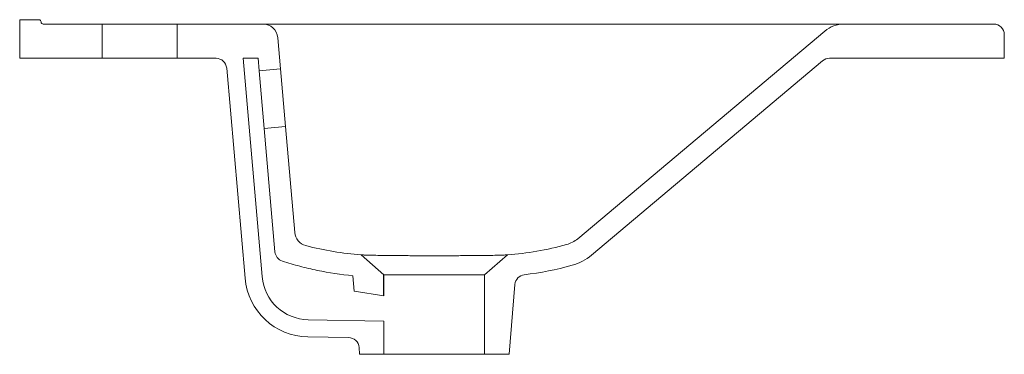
# Model space of a CAD drawing. Header units: millimetres. Extents: x 4760.91 to 4761.37, y 2323.417 to 2323.573.
import ezdxf

# ---------------------------------------------------------------- set-up
doc = ezdxf.new("R2010")
doc.units = ezdxf.units.MM
doc.layers.add('SANINDUSA', color=3, linetype='Continuous')

msp = doc.modelspace()

# ---------------------------------------------------------------- linework, layer by layer
at = {"layer": 'SANINDUSA', "linetype": 'Continuous', "lineweight": 15}
for p, q in [((4760.91926619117, 2323.573016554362), (4760.91026619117, 2323.573016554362)), ((4760.91026619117, 2323.573016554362), (4760.91026619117, 2323.555016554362)), ((4760.948766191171, 2323.571016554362), (4760.921266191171, 2323.571016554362)), ((4760.948766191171, 2323.555016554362), (4760.948766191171, 2323.571016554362)), ((4760.983766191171, 2323.571016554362), (4760.948766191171, 2323.571016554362)), ((4761.023851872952, 2323.571016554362), (4760.983766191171, 2323.571016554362)), ((4760.983766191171, 2323.571016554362), (4760.983766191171, 2323.555016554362)), ((4761.03769265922, 2323.571016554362), (4761.023851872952, 2323.571016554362)), ((4761.29536177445, 2323.571016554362), (4761.03769265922, 2323.571016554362)), ((4761.36526619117, 2323.571016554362), (4761.29536177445, 2323.571016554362)), ((4761.170976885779, 2323.470920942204), (4761.286362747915, 2323.567741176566)), ((4761.37026619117, 2323.555016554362), (4761.37026619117, 2323.566016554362)), ((4761.030825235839, 2323.564626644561), (4761.032100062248, 2323.550055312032)), ((4760.948766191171, 2323.555016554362), (4760.91026619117, 2323.555016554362)), ((4760.983766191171, 2323.555016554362), (4760.948766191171, 2323.555016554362)), ((4761.001988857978, 2323.555016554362), (4760.983766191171, 2323.555016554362)), ((4761.014601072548, 2323.555016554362), (4761.023507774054, 2323.453212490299)), ((4761.021627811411, 2323.555016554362), (4761.014601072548, 2323.555016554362)), ((4761.021627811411, 2323.555016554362), (4761.022138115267, 2323.549183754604)), ((4761.177404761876, 2323.463260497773), (4761.28536128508, 2323.553846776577)), ((4761.37026619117, 2323.555016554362), (4761.288575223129, 2323.555016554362)), ((4761.006969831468, 2323.550452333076), (4761.01553821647, 2323.452515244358)), ((4761.032100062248, 2323.550055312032), (4761.022138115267, 2323.549183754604)), ((4761.024491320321, 2323.522286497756), (4761.022138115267, 2323.549183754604)), ((4761.032100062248, 2323.550055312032), (4761.034453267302, 2323.523158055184)), ((4761.024491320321, 2323.522286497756), (4761.034453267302, 2323.523158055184)), ((4761.024491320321, 2323.522286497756), (4761.029521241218, 2323.464794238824)), ((4761.034453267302, 2323.523158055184), (4761.038768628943, 2323.473833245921)), ((4761.069757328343, 2323.463356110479), (4761.080448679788, 2323.454062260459)), ((4761.127448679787, 2323.454062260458), (4761.138140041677, 2323.463356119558)), ((4761.066547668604, 2323.446460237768), (4761.065918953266, 2323.453646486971)), ((4761.127448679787, 2323.417016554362), (4761.127448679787, 2323.454062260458)), ((4761.080448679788, 2323.444302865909), (4761.066547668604, 2323.446460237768)), ((4761.14162040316, 2323.449554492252), (4761.138948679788, 2323.417016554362)), ((4761.045040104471, 2323.433133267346), (4761.080448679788, 2323.432515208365)), ((4761.080448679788, 2323.417016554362), (4761.080448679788, 2323.432515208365)), ((4761.04490048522, 2323.425134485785), (4761.063948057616, 2323.424802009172)), ((4761.068948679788, 2323.417016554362), (4761.068841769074, 2323.42023854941)), ((4761.080448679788, 2323.417016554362), (4761.068948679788, 2323.417016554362)), ((4761.080448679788, 2323.417016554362), (4761.127448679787, 2323.417016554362)), ((4761.138948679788, 2323.417016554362), (4761.127448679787, 2323.417016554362))]:
    msp.add_line(p, q, dxfattribs=at)
at = {"layer": 'SANINDUSA'}
msp.add_line((4761.080448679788, 2323.444302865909), (4761.080448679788, 2323.454062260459), dxfattribs=at)
at = {"layer": 'SANINDUSA', "linetype": 'Continuous', "lineweight": 15}
for centre, radius, start, end in [((4760.91926619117, 2323.572016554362), 0.001000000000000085, 0, 90), ((4760.921266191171, 2323.572016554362), 0.000999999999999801, 180, 270), ((4761.023851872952, 2323.564016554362), 0.007000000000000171, 4.999999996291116, 90), ((4761.29536177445, 2323.557016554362), 0.0140000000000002, 90, 130.0000000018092), ((4761.36526619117, 2323.566016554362), 0.005, 0, 90), ((4761.001988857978, 2323.550016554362), 0.005000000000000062, 4.999999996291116, 90), ((4761.288575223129, 2323.550016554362), 0.005, 90, 130.0000000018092), ((4761.045741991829, 2323.474443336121), 0.006999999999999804, 184.9999999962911, 255.2700642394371), ((4761.161977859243, 2323.481645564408), 0.0140000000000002, 285.4649267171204, 310.0000000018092), ((4761.034502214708, 2323.465230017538), 0.005000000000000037, 184.9999999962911, 252.7494170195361), ((4761.161977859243, 2323.481645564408), 0.02399999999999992, 285.4649267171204, 310.0000000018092), ((4761.045424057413, 2323.45512991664), 0.03000000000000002, 184.9999999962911, 268.9999999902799), ((4761.045424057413, 2323.45512991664), 0.02200000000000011, 184.9999999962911, 268.9999999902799), ((4761.146601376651, 2323.449118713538), 0.005000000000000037, 96.93808061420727, 175.0000000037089), ((4761.063860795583, 2323.419802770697), 0.005000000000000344, 4.999999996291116, 88.99999999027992)]:
    msp.add_arc(centre, radius, start, end, dxfattribs=at)
for points, knots in [([(4761.069757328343, 2323.463356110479), (4761.065457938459, 2323.463677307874), (4761.061158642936, 2323.464192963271), (4761.052560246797, 2323.465625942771), (4761.048261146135, 2323.466543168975), (4761.043962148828, 2323.467673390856)], [0, 0, 0, 0, 0.5, 0.5, 1, 1, 1, 1]), ([(4761.165710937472, 2323.468152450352), (4761.161115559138, 2323.46688106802), (4761.156520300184, 2323.465855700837), (4761.14733000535, 2323.46426468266), (4761.142734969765, 2323.463699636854), (4761.138140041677, 2323.463356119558)], [0, 0, 0, 0, 0.5, 0.5, 1, 1, 1, 1]), ([(4761.065918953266, 2323.453646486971), (4761.060322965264, 2323.454178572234), (4761.054783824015, 2323.455014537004), (4761.046559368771, 2323.456718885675), (4761.043831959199, 2323.45736224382), (4761.039762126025, 2323.458441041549), (4761.038409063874, 2323.458819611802), (4761.035710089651, 2323.459614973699), (4761.034365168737, 2323.460037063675), (4761.033019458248, 2323.460454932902)], [0, 0, 0, 0, 0.5000000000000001, 0.5000000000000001, 0.7500000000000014, 0.7500000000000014, 0.8750000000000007, 0.8750000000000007, 1, 1, 1, 1]), ([(4761.069757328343, 2323.463356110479), (4761.069757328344, 2323.463356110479), (4761.069813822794, 2323.463353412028), (4761.070039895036, 2323.463343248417), (4761.070209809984, 2323.46333578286), (4761.070891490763, 2323.463307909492), (4761.071559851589, 2323.46328278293), (4761.072864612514, 2323.46324244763), (4761.073350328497, 2323.463228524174), (4761.074156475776, 2323.46320752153), (4761.074438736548, 2323.463200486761), (4761.075023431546, 2323.463186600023), (4761.075326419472, 2323.463179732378), (4761.076893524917, 2323.46314593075), (4761.078312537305, 2323.463120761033), (4761.080292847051, 2323.463092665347), (4761.080699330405, 2323.463087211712), (4761.081533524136, 2323.463076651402), (4761.081960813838, 2323.4630715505), (4761.083260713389, 2323.463056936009), (4761.084155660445, 2323.463048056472), (4761.086923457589, 2323.46302400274), (4761.088878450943, 2323.463011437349), (4761.091464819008, 2323.462999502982), (4761.091988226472, 2323.462997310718), (4761.093038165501, 2323.462993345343), (4761.093565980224, 2323.462991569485), (4761.095157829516, 2323.462986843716), (4761.096230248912, 2323.462984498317), (4761.098397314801, 2323.462981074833), (4761.099491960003, 2323.462979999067), (4761.101150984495, 2323.462979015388), (4761.10170684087, 2323.46297879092), (4761.102824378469, 2323.46297850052), (4761.103384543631, 2323.462978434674), (4761.106169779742, 2323.462978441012), (4761.10836956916, 2323.462979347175), (4761.111627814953, 2323.462984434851), (4761.112706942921, 2323.4629867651), (4761.114850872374, 2323.462993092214), (4761.115902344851, 2323.462997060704), (4761.118977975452, 2323.463011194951), (4761.12093258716, 2323.463023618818), (4761.123719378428, 2323.463047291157), (4761.124627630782, 2323.46305606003), (4761.126358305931, 2323.463074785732), (4761.127184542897, 2323.46308475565), (4761.129548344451, 2323.46311631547), (4761.130972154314, 2323.463139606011), (4761.133503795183, 2323.463192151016), (4761.134570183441, 2323.463220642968), (4761.135878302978, 2323.463262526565), (4761.136265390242, 2323.463276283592), (4761.136938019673, 2323.463301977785), (4761.137223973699, 2323.463313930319), (4761.137907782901, 2323.463343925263), (4761.138140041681, 2323.463356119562), (4761.138140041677, 2323.463356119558)], [0, 0, 0, 0, 0.0312499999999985, 0.0312499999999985, 0.0624999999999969, 0.0624999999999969, 0.1249999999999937, 0.1249999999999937, 0.1562499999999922, 0.1562499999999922, 0.1718749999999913, 0.1718749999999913, 0.1874999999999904, 0.1874999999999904, 0.2499999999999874, 0.2499999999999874, 0.2656249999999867, 0.2656249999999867, 0.2812499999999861, 0.2812499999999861, 0.3124999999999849, 0.3124999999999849, 0.3749999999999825, 0.3749999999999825, 0.3906249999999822, 0.3906249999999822, 0.4062499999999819, 0.4062499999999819, 0.4374999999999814, 0.4374999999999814, 0.4687499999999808, 0.4687499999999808, 0.4843749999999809, 0.4843749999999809, 0.499999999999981, 0.499999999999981, 0.5624999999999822, 0.5624999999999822, 0.5937499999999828, 0.5937499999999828, 0.6249999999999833, 0.6249999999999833, 0.6874999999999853, 0.6874999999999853, 0.7187499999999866, 0.7187499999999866, 0.7499999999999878, 0.7499999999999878, 0.8124999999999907, 0.8124999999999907, 0.8749999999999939, 0.8749999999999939, 0.9062499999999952, 0.9062499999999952, 0.9374999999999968, 0.9374999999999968, 1, 1, 1, 1]), ([(4761.127448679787, 2323.454062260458), (4761.127448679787, 2323.454062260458), (4761.127296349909, 2323.454062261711), (4761.126845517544, 2323.454062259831), (4761.126657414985, 2323.454062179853), (4761.1262061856, 2323.454062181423), (4761.125945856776, 2323.454062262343), (4761.125063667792, 2323.454062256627), (4761.124341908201, 2323.454062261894), (4761.123054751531, 2323.454062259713), (4761.122590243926, 2323.454062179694), (4761.121612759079, 2323.454062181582), (4761.121097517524, 2323.454062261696), (4761.120014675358, 2323.454062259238), (4761.119447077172, 2323.454062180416), (4761.118556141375, 2323.454062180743), (4761.118252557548, 2323.454062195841), (4761.117631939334, 2323.454062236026), (4761.117313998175, 2323.454062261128), (4761.115704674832, 2323.45406225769), (4761.11435220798, 2323.454062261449), (4761.112228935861, 2323.454062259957), (4761.111505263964, 2323.454062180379), (4761.110395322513, 2323.454062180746), (4761.110020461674, 2323.454062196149), (4761.109270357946, 2323.45406223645), (4761.108894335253, 2323.454062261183), (4761.107009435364, 2323.454062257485), (4761.10548638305, 2323.454062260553), (4761.103563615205, 2323.454062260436), (4761.103178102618, 2323.454062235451), (4761.102405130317, 2323.45406219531), (4761.102017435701, 2323.454062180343), (4761.100864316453, 2323.454062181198), (4761.100104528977, 2323.45406226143), (4761.097851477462, 2323.454062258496), (4761.096384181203, 2323.454062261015), (4761.094237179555, 2323.454062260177), (4761.093537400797, 2323.454062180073), (4761.092183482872, 2323.454062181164), (4761.091526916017, 2323.454062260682), (4761.090254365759, 2323.454062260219), (4761.089638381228, 2323.454062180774), (4761.088447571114, 2323.454062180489), (4761.087870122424, 2323.454062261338), (4761.086234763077, 2323.454062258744), (4761.085264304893, 2323.454062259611), (4761.08398541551, 2323.454062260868), (4761.083588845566, 2323.454062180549), (4761.082857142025, 2323.454062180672), (4761.082528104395, 2323.4540622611), (4761.081648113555, 2323.454062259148), (4761.081202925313, 2323.454062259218), (4761.080750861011, 2323.454062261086), (4761.080636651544, 2323.454062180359), (4761.080486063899, 2323.454062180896), (4761.080448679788, 2323.454062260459), (4761.080448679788, 2323.454062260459)], [0, 0, 0, 0, 0.0625000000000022, 0.0625000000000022, 0.0937500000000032, 0.0937500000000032, 0.1250000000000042, 0.1250000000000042, 0.1875000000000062, 0.1875000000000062, 0.2187500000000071, 0.2187500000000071, 0.250000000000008, 0.250000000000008, 0.281250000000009, 0.281250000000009, 0.296875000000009, 0.296875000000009, 0.3125000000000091, 0.3125000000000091, 0.3750000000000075, 0.3750000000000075, 0.4062500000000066, 0.4062500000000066, 0.4218750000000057, 0.4218750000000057, 0.4375000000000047, 0.4375000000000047, 0.5, 0.5, 0.5156249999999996, 0.5156249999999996, 0.5312499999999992, 0.5312499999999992, 0.5624999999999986, 0.5624999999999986, 0.6249999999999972, 0.6249999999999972, 0.6562499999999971, 0.6562499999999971, 0.6874999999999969, 0.6874999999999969, 0.7187499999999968, 0.7187499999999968, 0.7499999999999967, 0.7499999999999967, 0.8124999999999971, 0.8124999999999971, 0.8437499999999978, 0.8437499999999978, 0.8749999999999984, 0.8749999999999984, 0.9374999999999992, 0.9374999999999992, 0.9687499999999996, 0.9687499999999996, 1, 1, 1, 1])]:
    msp.add_open_spline(points, degree=3, knots=knots, dxfattribs=at)
msp.add_open_spline([(4761.16837742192, 2323.45851451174), (4761.160998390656, 2323.456472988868), (4761.15353778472, 2323.454999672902), (4761.1459973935, 2323.454082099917)], degree=3, dxfattribs=at)

doc.saveas('drawing.dxf')
